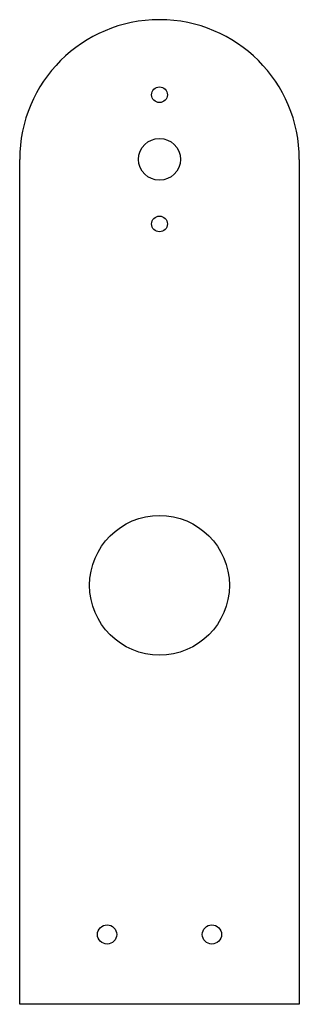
# Model space of a CAD drawing. Header units: millimetres. Extents: x -40 to 40, y -121 to 161.
import ezdxf

# ---------------------------------------------------------------- set-up
doc = ezdxf.new("R2010")
doc.units = ezdxf.units.MM
doc.layers.add('CORTE', color=1, linetype='Continuous')

msp = doc.modelspace()

# ---------------------------------------------------------------- linework, layer by layer
at = {"layer": 'CORTE'}
for p, q in [((-40, -121), (-40, 121)), ((40, 121), (40, -121)), ((40, -121), (-40, -121))]:
    msp.add_line(p, q, dxfattribs=at)
for centre, radius in [((0, 139.5), 2.25), ((0, 121), 6), ((0, 102.5), 2.25), ((0, -1), 20), ((-15, -101), 2.75), ((15, -101), 2.75)]:
    msp.add_circle(centre, radius, dxfattribs=at)
msp.add_arc((0, 121), 40, 0, 180, dxfattribs=at)

doc.saveas('drawing.dxf')
